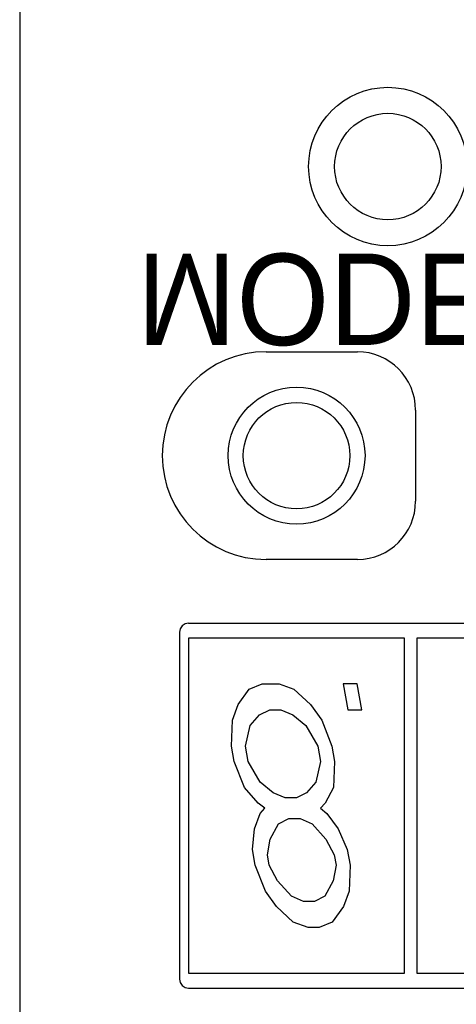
# Model space of a CAD drawing. Extents: x -21 to 1900, y -28 to 1322.
# Tile 11 of 21: x 291 to 298, y 1149 to 1165. Entities that reach past the tile are written whole.
import ezdxf

# ---------------------------------------------------------------- set-up
doc = ezdxf.new("R2010")
doc.units = 0
doc.header["$LTSCALE"] = 2
doc.header["$MEASUREMENT"] = 0
doc.layers.add('001', color=7, linetype='CONTINUOUS')
doc.layers.add('003', color=7, linetype='CONTINUOUS')
doc.styles.get("Standard").update_dxf_attribs({"font": 'Gulim.ttf', "width": 0.8})

msp = doc.modelspace()

# ---------------------------------------------------------------- linework, layer by layer
at = {"layer": '001', "color": 2}
for p, q in [((290.76928, 1218.53054), (290.76928, 1138.53054)), ((294.81928, 1159.4868), (296.31928, 1159.4868)), ((297.27554, 1158.53054), (297.27554, 1157.03054)), ((296.31928, 1156.07429), (294.81928, 1156.07429)), ((293.54182, 1155.03054), (312.09675, 1155.03054)), ((293.39428, 1154.88479), (293.39428, 1149.17629)), ((297.09428, 1154.78054), (293.54428, 1154.78054)), ((293.54428, 1154.78054), (293.54428, 1149.28054)), ((297.09428, 1149.28054), (297.09428, 1154.78054)), ((300.84428, 1154.78054), (297.29428, 1154.78054)), ((297.29428, 1154.78054), (297.29428, 1149.28054)), ((294.35848, 1153.69012), (294.54262, 1153.94544)), ((294.54262, 1153.94544), (294.75678, 1154.03054)), ((294.75678, 1154.03054), (295.03178, 1154.03054)), ((295.03178, 1154.03054), (295.27596, 1153.94544)), ((295.27596, 1153.94544), (295.55014, 1153.69012)), ((296.31512, 1154.03054), (296.08595, 1154.03054)), ((296.08595, 1154.03054), (296.16098, 1153.60501)), ((296.39015, 1153.60501), (296.31512, 1154.03054)), ((294.266, 1153.4348), (294.35848, 1153.69012)), ((294.70932, 1153.5199), (294.87765, 1153.60501)), ((294.87765, 1153.60501), (295.06098, 1153.60501)), ((295.06098, 1153.60501), (295.25932, 1153.5199)), ((295.55014, 1153.69012), (295.73266, 1153.4348)), ((296.16098, 1153.60501), (296.39015, 1153.60501)), ((294.24936, 1153.00926), (294.266, 1153.4348)), ((294.556, 1153.34969), (294.70932, 1153.5199)), ((295.25932, 1153.5199), (295.47267, 1153.34969)), ((295.73266, 1153.4348), (295.89936, 1153.00926)), ((294.47853, 1153.00926), (294.556, 1153.34969)), ((295.47267, 1153.34969), (295.6702, 1153.00926)), ((294.29438, 1152.75395), (294.24936, 1153.00926)), ((294.52355, 1152.75395), (294.47853, 1153.00926)), ((295.6702, 1153.00926), (295.71522, 1152.75395)), ((295.89936, 1153.00926), (295.94438, 1152.75395)), ((294.46108, 1152.32841), (294.29438, 1152.75395)), ((294.72108, 1152.41352), (294.52355, 1152.75395)), ((295.71522, 1152.75395), (295.63774, 1152.41352)), ((295.94438, 1152.75395), (295.92775, 1152.32841)), ((294.68943, 1152.07309), (294.46108, 1152.32841)), ((294.93442, 1152.24331), (294.72108, 1152.41352)), ((295.63774, 1152.41352), (295.48442, 1152.24331)), ((295.92775, 1152.32841), (295.78943, 1152.07309)), ((295.13276, 1152.1582), (294.93442, 1152.24331)), ((295.3161, 1152.1582), (295.13276, 1152.1582)), ((295.48442, 1152.24331), (295.3161, 1152.1582)), ((294.79611, 1151.98799), (294.68943, 1152.07309)), ((294.71945, 1151.90288), (294.79611, 1151.98799)), ((295.78943, 1152.07309), (295.71277, 1151.98799)), ((295.71277, 1151.98799), (295.81945, 1151.90288)), ((294.62697, 1151.64756), (294.71945, 1151.90288)), ((295.02446, 1151.73267), (295.19279, 1151.81778)), ((295.19279, 1151.81778), (295.37612, 1151.81778)), ((295.37612, 1151.81778), (295.57446, 1151.73267)), ((295.81945, 1151.90288), (296.00197, 1151.64756)), ((294.59533, 1151.30714), (294.62697, 1151.64756)), ((294.88615, 1151.47735), (295.02446, 1151.73267)), ((295.57446, 1151.73267), (295.80281, 1151.47735)), ((296.00197, 1151.64756), (296.15366, 1151.30714)), ((294.8395, 1151.22203), (294.88615, 1151.47735)), ((295.80281, 1151.47735), (295.9395, 1151.22203)), ((294.64035, 1151.05182), (294.59533, 1151.30714)), ((296.15366, 1151.30714), (296.19868, 1151.05182)), ((294.86951, 1151.05182), (294.8395, 1151.22203)), ((295.9395, 1151.22203), (295.96951, 1151.05182)), ((294.80705, 1150.62629), (294.64035, 1151.05182)), ((295.0062, 1150.7965), (294.86951, 1151.05182)), ((295.96951, 1151.05182), (295.92287, 1150.7965)), ((296.19868, 1151.05182), (296.18205, 1150.62629)), ((295.23455, 1150.54118), (295.0062, 1150.7965)), ((295.92287, 1150.7965), (295.78455, 1150.54118)), ((294.98957, 1150.37097), (294.80705, 1150.62629)), ((295.43289, 1150.45607), (295.23455, 1150.54118)), ((295.78455, 1150.54118), (295.61623, 1150.45607)), ((296.18205, 1150.62629), (296.08957, 1150.37097)), ((295.26375, 1150.11565), (294.98957, 1150.37097)), ((295.61623, 1150.45607), (295.43289, 1150.45607)), ((296.08957, 1150.37097), (295.90542, 1150.11565)), ((295.50793, 1150.03054), (295.26375, 1150.11565)), ((295.69126, 1150.03054), (295.50793, 1150.03054)), ((295.90542, 1150.11565), (295.69126, 1150.03054)), ((293.54428, 1149.28054), (297.09428, 1149.28054)), ((297.29428, 1149.28054), (300.84428, 1149.28054)), ((293.54182, 1149.03054), (312.09675, 1149.03054))]:
    msp.add_line(p, q, dxfattribs=at)
for points in [[(293.54408, 1155.03054), (293.48696, 1155.01885), (293.43844, 1154.9862), (293.40594, 1154.93768), (293.39428, 1154.88075)], [(293.39428, 1149.18034), (293.40594, 1149.1234), (293.43844, 1149.07489), (293.48696, 1149.04224), (293.54408, 1149.03054)]]:
    msp.add_lwpolyline(points, dxfattribs=at)
for centre, radius in [((296.81928, 1162.53054), 1.30133), ((296.81928, 1162.53054), 0.875), ((295.31928, 1157.78054), 1.125), ((295.31928, 1157.78054), 0.875)]:
    msp.add_circle(centre, radius, dxfattribs=at)
for centre, radius, start, end in [((294.81928, 1157.78054), 1.70626, 90, 270), ((296.31928, 1158.53054), 0.95626, 0, 90), ((296.31928, 1157.03054), 0.95626, 270, 0)]:
    msp.add_arc(centre, radius, start, end, dxfattribs=at)

# ---------------------------------------------------------------- texts
at = {"layer": '003', "text_generation_flag": 2}
msp.add_text('MODE/SEL', height=1.5, rotation=180, dxfattribs=at).set_placement((292.6965, 1161.09843))

doc.saveas('drawing.dxf')
